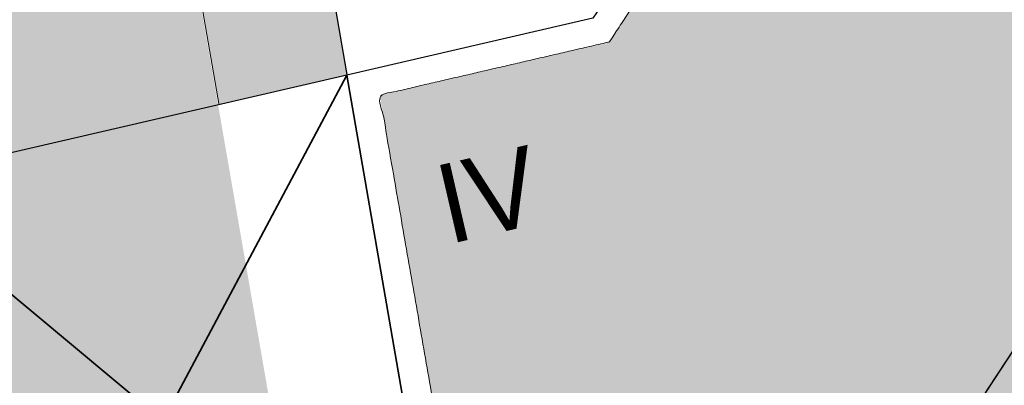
# Model space of a CAD drawing. Header units: metres. Extents: x -862 to 1262, y -354 to 644.
# Tile 232 of 256: x -140 to -121, y 323 to 330. Entities that reach past the tile are written whole.
import ezdxf

# ---------------------------------------------------------------- set-up
doc = ezdxf.new("R2010")
doc.units = ezdxf.units.M
doc.header["$LTSCALE"] = 0.5
doc.set_wipeout_variables(frame=1)
for name, color, linetype in [('BPR_Verkehr_220520', 7, 'Continuous'), ('DZH_Baufelder Nord_220610', 7, 'Continuous'), ('LPB_Freiraum_220609', 7, 'Continuous')]:
    doc.layers.add(name, color=color, linetype=linetype)
doc.styles.add('Favorit Std Light', font='txt')

# ---------------------------------------------------------------- blocks, each defined once
blk = doc.blocks.new('Slab (2D)-41')
at = {"color": 255, "linetype": 'Continuous', "lineweight": 25, "transparency": 33554687}
blk.add_wipeout([(-108.02909365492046, 221.46160499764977), (-119.85292828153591, 219.41296280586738), (-114.89062720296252, 190.77280907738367), (-113.10175243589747, 193.6070280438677), (-113.10175243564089, 193.6070280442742), (-112.73555823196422, 194.18276063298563), (-112.36536439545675, 194.7559296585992), (-111.99118887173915, 195.32650733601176), (-111.61304979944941, 195.8944660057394), (-111.23096550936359, 196.45977813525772), (-110.84495452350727, 197.02241632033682), (-110.45503555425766, 197.58235328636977), (-110.06122750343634, 198.13956188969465), (-108.84081454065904, 199.853662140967), (-107.44526755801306, 201.63019648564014), (-107.44526755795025, 201.63019648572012), (-107.1571417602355, 201.99519527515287), (-106.86728726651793, 202.35882278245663), (-106.57571060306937, 202.7210708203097), (-106.28241833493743, 203.0819312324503), (-105.98741706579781, 203.44139589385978), (-105.69071343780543, 203.7994567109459), (-105.39231413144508, 204.15610562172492), (-105.09222586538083, 204.5113345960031), (-105.09222586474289, 204.51133459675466)], dxfattribs=at)
at = {"color": 7, "linetype": 'Continuous', "lineweight": 25, "transparency": 33554687, "flags": 128}
blk.add_lwpolyline([(-108.0290936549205, 221.4616049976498), (-119.8529282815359, 219.4129628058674), (-114.8906272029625, 190.7728090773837), (-113.1017524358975, 193.6070280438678), (-113.1017524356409, 193.6070280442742, -0.01392591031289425), (-110.0612275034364, 198.1395618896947), (-108.8408145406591, 199.8536621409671), (-107.4452675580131, 201.6301964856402), (-107.4452675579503, 201.6301964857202, -0.009490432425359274), (-105.0922258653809, 204.5113345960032), (-105.0922258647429, 204.5113345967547)], format="xyb", close=True, dxfattribs=at)
at = {"color": 255, "linetype": 'Continuous', "lineweight": 25, "transparency": 33554687}
blk.add_wipeout([(-108.02909365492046, 221.46160499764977), (-119.85292828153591, 219.41296280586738), (-114.89062720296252, 190.77280907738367), (-113.10175243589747, 193.6070280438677), (-113.10175243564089, 193.6070280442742), (-112.73555823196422, 194.18276063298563), (-112.36536439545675, 194.7559296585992), (-111.99118887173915, 195.32650733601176), (-111.61304979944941, 195.8944660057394), (-111.23096550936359, 196.45977813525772), (-110.84495452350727, 197.02241632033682), (-110.45503555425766, 197.58235328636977), (-110.06122750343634, 198.13956188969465), (-108.84081454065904, 199.853662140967), (-107.44526755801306, 201.63019648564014), (-107.44526755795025, 201.63019648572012), (-107.1571417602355, 201.99519527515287), (-106.86728726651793, 202.35882278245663), (-106.57571060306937, 202.7210708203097), (-106.28241833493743, 203.0819312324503), (-105.98741706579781, 203.44139589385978), (-105.69071343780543, 203.7994567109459), (-105.39231413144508, 204.15610562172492), (-105.09222586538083, 204.5113345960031), (-105.09222586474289, 204.51133459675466)], dxfattribs=at)
at = {"color": 7, "linetype": 'Continuous', "lineweight": 25, "transparency": 33554687, "flags": 128}
blk.add_lwpolyline([(-108.0290936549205, 221.4616049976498), (-119.8529282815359, 219.4129628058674), (-114.8906272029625, 190.7728090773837), (-113.1017524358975, 193.6070280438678), (-113.1017524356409, 193.6070280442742, -0.01392591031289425), (-110.0612275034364, 198.1395618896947), (-108.8408145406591, 199.8536621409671), (-107.4452675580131, 201.6301964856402), (-107.4452675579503, 201.6301964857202, -0.009490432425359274), (-105.0922258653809, 204.5113345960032), (-105.0922258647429, 204.5113345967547)], format="xyb", close=True, dxfattribs=at)
at = {"color": 255, "linetype": 'Continuous', "lineweight": 25, "transparency": 33554687}
blk.add_wipeout([(-108.02909365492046, 221.46160499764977), (-119.85292828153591, 219.41296280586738), (-114.89062720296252, 190.77280907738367), (-113.10175243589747, 193.6070280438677), (-113.10175243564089, 193.6070280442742), (-112.73555823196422, 194.18276063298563), (-112.36536439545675, 194.7559296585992), (-111.99118887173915, 195.32650733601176), (-111.61304979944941, 195.8944660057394), (-111.23096550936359, 196.45977813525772), (-110.84495452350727, 197.02241632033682), (-110.45503555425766, 197.58235328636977), (-110.06122750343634, 198.13956188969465), (-108.84081454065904, 199.853662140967), (-107.44526755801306, 201.63019648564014), (-107.44526755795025, 201.63019648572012), (-107.1571417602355, 201.99519527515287), (-106.86728726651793, 202.35882278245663), (-106.57571060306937, 202.7210708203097), (-106.28241833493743, 203.0819312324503), (-105.98741706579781, 203.44139589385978), (-105.69071343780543, 203.7994567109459), (-105.39231413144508, 204.15610562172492), (-105.09222586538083, 204.5113345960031), (-105.09222586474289, 204.51133459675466)], dxfattribs=at)
at = {"color": 7, "linetype": 'Continuous', "lineweight": 25, "transparency": 33554687, "flags": 128}
blk.add_lwpolyline([(-108.0290936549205, 221.4616049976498), (-119.8529282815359, 219.4129628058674), (-114.8906272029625, 190.7728090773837), (-113.1017524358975, 193.6070280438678), (-113.1017524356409, 193.6070280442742, -0.01392591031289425), (-110.0612275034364, 198.1395618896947), (-108.8408145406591, 199.8536621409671), (-107.4452675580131, 201.6301964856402), (-107.4452675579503, 201.6301964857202, -0.009490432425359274), (-105.0922258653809, 204.5113345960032), (-105.0922258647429, 204.5113345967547)], format="xyb", close=True, dxfattribs=at)
at = {"color": 255, "linetype": 'Continuous', "lineweight": 25, "transparency": 33554687}
blk.add_wipeout([(-108.02909365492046, 221.46160499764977), (-119.85292828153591, 219.41296280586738), (-114.89062720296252, 190.77280907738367), (-113.10175243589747, 193.6070280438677), (-113.10175243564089, 193.6070280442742), (-112.73555823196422, 194.18276063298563), (-112.36536439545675, 194.7559296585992), (-111.99118887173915, 195.32650733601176), (-111.61304979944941, 195.8944660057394), (-111.23096550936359, 196.45977813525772), (-110.84495452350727, 197.02241632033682), (-110.45503555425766, 197.58235328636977), (-110.06122750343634, 198.13956188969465), (-108.84081454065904, 199.853662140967), (-107.44526755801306, 201.63019648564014), (-107.44526755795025, 201.63019648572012), (-107.1571417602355, 201.99519527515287), (-106.86728726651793, 202.35882278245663), (-106.57571060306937, 202.7210708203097), (-106.28241833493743, 203.0819312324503), (-105.98741706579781, 203.44139589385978), (-105.69071343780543, 203.7994567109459), (-105.39231413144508, 204.15610562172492), (-105.09222586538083, 204.5113345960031), (-105.09222586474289, 204.51133459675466)], dxfattribs=at)
at = {"color": 7, "linetype": 'Continuous', "lineweight": 25, "transparency": 33554687, "flags": 128}
blk.add_lwpolyline([(-108.0290936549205, 221.4616049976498), (-119.8529282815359, 219.4129628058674), (-114.8906272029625, 190.7728090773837), (-113.1017524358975, 193.6070280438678), (-113.1017524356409, 193.6070280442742, -0.01392591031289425), (-110.0612275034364, 198.1395618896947), (-108.8408145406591, 199.8536621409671), (-107.4452675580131, 201.6301964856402), (-107.4452675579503, 201.6301964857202, -0.009490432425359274), (-105.0922258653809, 204.5113345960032), (-105.0922258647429, 204.5113345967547)], format="xyb", close=True, dxfattribs=at)
blk = doc.blocks.new('Slab (2D)-54')
at = {"color": 255, "linetype": 'Continuous', "lineweight": 25, "transparency": 33554687}
blk.add_wipeout([(-113.95904676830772, 185.39614884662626), (-115.83988479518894, 196.2514938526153), (-124.58363419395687, 194.2295296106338), (-122.69557120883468, 183.37585535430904)], dxfattribs=at)
at = {"color": 7, "linetype": 'Continuous', "lineweight": 25, "transparency": 33554687, "flags": 128}
blk.add_lwpolyline([(-113.9590467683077, 185.3961488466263), (-115.8398847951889, 196.2514938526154), (-124.5836341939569, 194.2295296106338), (-122.6955712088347, 183.3758553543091)], close=True, dxfattribs=at)
at = {"color": 255, "linetype": 'Continuous', "lineweight": 25, "transparency": 33554687}
blk.add_wipeout([(-113.95904676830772, 185.39614884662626), (-115.83988479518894, 196.2514938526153), (-124.58363419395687, 194.2295296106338), (-122.69557120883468, 183.37585535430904)], dxfattribs=at)
at = {"color": 7, "linetype": 'Continuous', "lineweight": 25, "transparency": 33554687, "flags": 128}
blk.add_lwpolyline([(-113.9590467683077, 185.3961488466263), (-115.8398847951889, 196.2514938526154), (-124.5836341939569, 194.2295296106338), (-122.6955712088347, 183.3758553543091)], close=True, dxfattribs=at)
at = {"color": 255, "linetype": 'Continuous', "lineweight": 25, "transparency": 33554687}
blk.add_wipeout([(-113.95904676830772, 185.39614884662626), (-115.83988479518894, 196.2514938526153), (-124.58363419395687, 194.2295296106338), (-122.69557120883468, 183.37585535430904)], dxfattribs=at)
at = {"color": 7, "linetype": 'Continuous', "lineweight": 25, "transparency": 33554687, "flags": 128}
blk.add_lwpolyline([(-113.9590467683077, 185.3961488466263), (-115.8398847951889, 196.2514938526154), (-124.5836341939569, 194.2295296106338), (-122.6955712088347, 183.3758553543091)], close=True, dxfattribs=at)
at = {"color": 255, "linetype": 'Continuous', "lineweight": 25, "transparency": 33554687}
blk.add_wipeout([(-113.95904676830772, 185.39614884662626), (-115.83988479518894, 196.2514938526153), (-124.58363419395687, 194.2295296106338), (-122.69557120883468, 183.37585535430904)], dxfattribs=at)
at = {"color": 7, "linetype": 'Continuous', "lineweight": 25, "transparency": 33554687, "flags": 128}
blk.add_lwpolyline([(-113.9590467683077, 185.3961488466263), (-115.8398847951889, 196.2514938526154), (-124.5836341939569, 194.2295296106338), (-122.6955712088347, 183.3758553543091)], close=True, dxfattribs=at)
blk = doc.blocks.new('Slab (2D)-55')
at = {"color": 255, "linetype": 'Continuous', "lineweight": 25, "transparency": 33554687}
blk.add_wipeout([(-94.94844524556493, 200.69529791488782), (-94.97063155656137, 200.69022689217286), (-103.15202040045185, 207.99683402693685), (-103.69779527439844, 207.36140061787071), (-104.04607587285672, 206.95365363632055), (-104.39212012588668, 206.54400701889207), (-104.7359176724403, 206.13247303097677), (-105.07745821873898, 205.71906399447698), (-105.416731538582, 205.30379228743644), (-105.75372747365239, 204.88667034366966), (-106.08843593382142, 204.46771065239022), (-106.42084689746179, 204.04692575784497), (-107.81639457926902, 202.27039047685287), (-109.03680686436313, 200.55629117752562), (-109.32046564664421, 200.15576642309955), (-109.60211499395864, 199.7538260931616), (-109.88174784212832, 199.35048026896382), (-110.15935717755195, 198.94573906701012), (-110.4349360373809, 198.53961263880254), (-110.7084775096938, 198.13211117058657), (-110.97997473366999, 197.72324488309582), (-111.2494208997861, 197.3130240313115), (-115.84349724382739, 196.25065848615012), (-113.9553005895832, 185.3962154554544), (-104.38641777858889, 187.60978885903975), (-104.3864177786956, 187.60978885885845), (-103.3563306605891, 189.31490587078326), (-102.28747267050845, 190.99599066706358), (-101.18040422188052, 192.65216183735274), (-100.03570576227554, 194.28255103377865), (-98.85397746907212, 195.8863034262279), (-97.63583893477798, 197.46257815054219), (-96.38192884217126, 199.01054874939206), (-95.09290462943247, 200.52940360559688), (-95.09290462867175, 200.52940360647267), (-95.09290462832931, 200.52940360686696), (-95.07487015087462, 200.550160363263), (-95.05682911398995, 200.5709114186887), (-95.03878151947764, 200.59165677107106), (-95.0207273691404, 200.61239641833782), (-95.00266666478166, 200.6331303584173), (-94.98459940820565, 200.65385858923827), (-94.96652560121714, 200.67458110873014), (-94.94844524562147, 200.695297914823)], dxfattribs=at)
at = {"color": 7, "linetype": 'Continuous', "lineweight": 25, "transparency": 33554687, "flags": 128}
blk.add_lwpolyline([(-94.94844524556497, 200.6952979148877), (-94.97063155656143, 200.6902268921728), (-103.1520204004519, 207.9968340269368), (-103.6977952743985, 207.3614006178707, 0.0109441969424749), (-106.4208468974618, 204.0469257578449), (-107.8163945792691, 202.2703904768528), (-109.0368068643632, 200.5562911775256, 0.01001662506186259), (-111.2494208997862, 197.3130240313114), (-115.8434972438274, 196.25065848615), (-113.9553005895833, 185.3962154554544), (-104.3864177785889, 187.6097888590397), (-104.3864177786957, 187.6097888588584, -0.04582869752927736), (-95.09290462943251, 200.5294036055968), (-95.09290462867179, 200.5294036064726), (-95.09290462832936, 200.5294036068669, -0.0006321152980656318), (-94.94844524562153, 200.6952979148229), (-94.94844524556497, 200.6952979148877)], format="xyb", close=True, dxfattribs=at)
at = {"color": 255, "linetype": 'Continuous', "lineweight": 25, "transparency": 33554687}
blk.add_wipeout([(-94.94844524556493, 200.69529791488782), (-94.97063155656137, 200.69022689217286), (-103.15202040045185, 207.99683402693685), (-103.69779527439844, 207.36140061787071), (-104.04607587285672, 206.95365363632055), (-104.39212012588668, 206.54400701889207), (-104.7359176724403, 206.13247303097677), (-105.07745821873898, 205.71906399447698), (-105.416731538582, 205.30379228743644), (-105.75372747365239, 204.88667034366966), (-106.08843593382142, 204.46771065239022), (-106.42084689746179, 204.04692575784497), (-107.81639457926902, 202.27039047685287), (-109.03680686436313, 200.55629117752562), (-109.32046564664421, 200.15576642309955), (-109.60211499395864, 199.7538260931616), (-109.88174784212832, 199.35048026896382), (-110.15935717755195, 198.94573906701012), (-110.4349360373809, 198.53961263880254), (-110.7084775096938, 198.13211117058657), (-110.97997473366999, 197.72324488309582), (-111.2494208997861, 197.3130240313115), (-115.84349724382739, 196.25065848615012), (-113.9553005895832, 185.3962154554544), (-104.38641777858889, 187.60978885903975), (-104.3864177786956, 187.60978885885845), (-103.3563306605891, 189.31490587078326), (-102.28747267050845, 190.99599066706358), (-101.18040422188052, 192.65216183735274), (-100.03570576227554, 194.28255103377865), (-98.85397746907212, 195.8863034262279), (-97.63583893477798, 197.46257815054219), (-96.38192884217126, 199.01054874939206), (-95.09290462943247, 200.52940360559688), (-95.09290462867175, 200.52940360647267), (-95.09290462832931, 200.52940360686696), (-95.07487015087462, 200.550160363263), (-95.05682911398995, 200.5709114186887), (-95.03878151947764, 200.59165677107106), (-95.0207273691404, 200.61239641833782), (-95.00266666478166, 200.6331303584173), (-94.98459940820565, 200.65385858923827), (-94.96652560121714, 200.67458110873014), (-94.94844524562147, 200.695297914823)], dxfattribs=at)
at = {"color": 7, "linetype": 'Continuous', "lineweight": 25, "transparency": 33554687, "flags": 128}
blk.add_lwpolyline([(-94.94844524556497, 200.6952979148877), (-94.97063155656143, 200.6902268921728), (-103.1520204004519, 207.9968340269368), (-103.6977952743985, 207.3614006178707, 0.0109441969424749), (-106.4208468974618, 204.0469257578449), (-107.8163945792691, 202.2703904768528), (-109.0368068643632, 200.5562911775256, 0.01001662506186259), (-111.2494208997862, 197.3130240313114), (-115.8434972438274, 196.25065848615), (-113.9553005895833, 185.3962154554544), (-104.3864177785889, 187.6097888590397), (-104.3864177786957, 187.6097888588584, -0.04582869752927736), (-95.09290462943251, 200.5294036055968), (-95.09290462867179, 200.5294036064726), (-95.09290462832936, 200.5294036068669, -0.0006321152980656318), (-94.94844524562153, 200.6952979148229), (-94.94844524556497, 200.6952979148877)], format="xyb", close=True, dxfattribs=at)
at = {"color": 255, "linetype": 'Continuous', "lineweight": 25, "transparency": 33554687}
blk.add_wipeout([(-94.94844524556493, 200.69529791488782), (-94.97063155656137, 200.69022689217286), (-103.15202040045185, 207.99683402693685), (-103.69779527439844, 207.36140061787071), (-104.04607587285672, 206.95365363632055), (-104.39212012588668, 206.54400701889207), (-104.7359176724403, 206.13247303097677), (-105.07745821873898, 205.71906399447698), (-105.416731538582, 205.30379228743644), (-105.75372747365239, 204.88667034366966), (-106.08843593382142, 204.46771065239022), (-106.42084689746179, 204.04692575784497), (-107.81639457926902, 202.27039047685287), (-109.03680686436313, 200.55629117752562), (-109.32046564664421, 200.15576642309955), (-109.60211499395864, 199.7538260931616), (-109.88174784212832, 199.35048026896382), (-110.15935717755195, 198.94573906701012), (-110.4349360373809, 198.53961263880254), (-110.7084775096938, 198.13211117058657), (-110.97997473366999, 197.72324488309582), (-111.2494208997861, 197.3130240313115), (-115.84349724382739, 196.25065848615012), (-113.9553005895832, 185.3962154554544), (-104.38641777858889, 187.60978885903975), (-104.3864177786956, 187.60978885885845), (-103.3563306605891, 189.31490587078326), (-102.28747267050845, 190.99599066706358), (-101.18040422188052, 192.65216183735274), (-100.03570576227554, 194.28255103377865), (-98.85397746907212, 195.8863034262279), (-97.63583893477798, 197.46257815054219), (-96.38192884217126, 199.01054874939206), (-95.09290462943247, 200.52940360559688), (-95.09290462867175, 200.52940360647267), (-95.09290462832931, 200.52940360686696), (-95.07487015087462, 200.550160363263), (-95.05682911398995, 200.5709114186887), (-95.03878151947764, 200.59165677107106), (-95.0207273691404, 200.61239641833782), (-95.00266666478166, 200.6331303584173), (-94.98459940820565, 200.65385858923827), (-94.96652560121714, 200.67458110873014), (-94.94844524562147, 200.695297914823)], dxfattribs=at)
at = {"color": 7, "linetype": 'Continuous', "lineweight": 25, "transparency": 33554687, "flags": 128}
blk.add_lwpolyline([(-94.94844524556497, 200.6952979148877), (-94.97063155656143, 200.6902268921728), (-103.1520204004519, 207.9968340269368), (-103.6977952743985, 207.3614006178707, 0.0109441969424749), (-106.4208468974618, 204.0469257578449), (-107.8163945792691, 202.2703904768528), (-109.0368068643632, 200.5562911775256, 0.01001662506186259), (-111.2494208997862, 197.3130240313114), (-115.8434972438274, 196.25065848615), (-113.9553005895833, 185.3962154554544), (-104.3864177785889, 187.6097888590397), (-104.3864177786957, 187.6097888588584, -0.04582869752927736), (-95.09290462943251, 200.5294036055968), (-95.09290462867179, 200.5294036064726), (-95.09290462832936, 200.5294036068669, -0.0006321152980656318), (-94.94844524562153, 200.6952979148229), (-94.94844524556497, 200.6952979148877)], format="xyb", close=True, dxfattribs=at)
at = {"color": 255, "linetype": 'Continuous', "lineweight": 25, "transparency": 33554687}
blk.add_wipeout([(-94.94844524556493, 200.69529791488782), (-94.97063155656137, 200.69022689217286), (-103.15202040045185, 207.99683402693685), (-103.69779527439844, 207.36140061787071), (-104.04607587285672, 206.95365363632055), (-104.39212012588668, 206.54400701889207), (-104.7359176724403, 206.13247303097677), (-105.07745821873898, 205.71906399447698), (-105.416731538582, 205.30379228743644), (-105.75372747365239, 204.88667034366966), (-106.08843593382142, 204.46771065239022), (-106.42084689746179, 204.04692575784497), (-107.81639457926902, 202.27039047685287), (-109.03680686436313, 200.55629117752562), (-109.32046564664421, 200.15576642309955), (-109.60211499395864, 199.7538260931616), (-109.88174784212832, 199.35048026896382), (-110.15935717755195, 198.94573906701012), (-110.4349360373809, 198.53961263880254), (-110.7084775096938, 198.13211117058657), (-110.97997473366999, 197.72324488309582), (-111.2494208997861, 197.3130240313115), (-115.84349724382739, 196.25065848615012), (-113.9553005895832, 185.3962154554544), (-104.38641777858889, 187.60978885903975), (-104.3864177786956, 187.60978885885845), (-103.3563306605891, 189.31490587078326), (-102.28747267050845, 190.99599066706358), (-101.18040422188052, 192.65216183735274), (-100.03570576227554, 194.28255103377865), (-98.85397746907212, 195.8863034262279), (-97.63583893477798, 197.46257815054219), (-96.38192884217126, 199.01054874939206), (-95.09290462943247, 200.52940360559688), (-95.09290462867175, 200.52940360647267), (-95.09290462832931, 200.52940360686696), (-95.07487015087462, 200.550160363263), (-95.05682911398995, 200.5709114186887), (-95.03878151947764, 200.59165677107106), (-95.0207273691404, 200.61239641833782), (-95.00266666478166, 200.6331303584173), (-94.98459940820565, 200.65385858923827), (-94.96652560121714, 200.67458110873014), (-94.94844524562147, 200.695297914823)], dxfattribs=at)
at = {"color": 7, "linetype": 'Continuous', "lineweight": 25, "transparency": 33554687, "flags": 128}
blk.add_lwpolyline([(-94.94844524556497, 200.6952979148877), (-94.97063155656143, 200.6902268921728), (-103.1520204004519, 207.9968340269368), (-103.6977952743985, 207.3614006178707, 0.0109441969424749), (-106.4208468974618, 204.0469257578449), (-107.8163945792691, 202.2703904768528), (-109.0368068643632, 200.5562911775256, 0.01001662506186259), (-111.2494208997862, 197.3130240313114), (-115.8434972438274, 196.25065848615), (-113.9553005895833, 185.3962154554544), (-104.3864177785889, 187.6097888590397), (-104.3864177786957, 187.6097888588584, -0.04582869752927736), (-95.09290462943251, 200.5294036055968), (-95.09290462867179, 200.5294036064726), (-95.09290462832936, 200.5294036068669, -0.0006321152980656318), (-94.94844524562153, 200.6952979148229), (-94.94844524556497, 200.6952979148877)], format="xyb", close=True, dxfattribs=at)
at = {"color": 255, "linetype": 'Continuous', "lineweight": 25, "transparency": 33554687}
blk.add_wipeout([(-94.94844524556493, 200.69529791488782), (-94.97063155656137, 200.69022689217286), (-103.15202040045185, 207.99683402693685), (-103.69779527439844, 207.36140061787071), (-104.04607587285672, 206.95365363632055), (-104.39212012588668, 206.54400701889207), (-104.7359176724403, 206.13247303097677), (-105.07745821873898, 205.71906399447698), (-105.416731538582, 205.30379228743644), (-105.75372747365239, 204.88667034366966), (-106.08843593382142, 204.46771065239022), (-106.42084689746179, 204.04692575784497), (-107.81639457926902, 202.27039047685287), (-109.03680686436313, 200.55629117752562), (-109.32046564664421, 200.15576642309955), (-109.60211499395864, 199.7538260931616), (-109.88174784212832, 199.35048026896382), (-110.15935717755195, 198.94573906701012), (-110.4349360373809, 198.53961263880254), (-110.7084775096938, 198.13211117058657), (-110.97997473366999, 197.72324488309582), (-111.2494208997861, 197.3130240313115), (-115.84349724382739, 196.25065848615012), (-113.9553005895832, 185.3962154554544), (-104.38641777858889, 187.60978885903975), (-104.3864177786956, 187.60978885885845), (-103.3563306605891, 189.31490587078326), (-102.28747267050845, 190.99599066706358), (-101.18040422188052, 192.65216183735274), (-100.03570576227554, 194.28255103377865), (-98.85397746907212, 195.8863034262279), (-97.63583893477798, 197.46257815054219), (-96.38192884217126, 199.01054874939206), (-95.09290462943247, 200.52940360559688), (-95.09290462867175, 200.52940360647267), (-95.09290462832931, 200.52940360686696), (-95.07487015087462, 200.550160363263), (-95.05682911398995, 200.5709114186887), (-95.03878151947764, 200.59165677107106), (-95.0207273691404, 200.61239641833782), (-95.00266666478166, 200.6331303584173), (-94.98459940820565, 200.65385858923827), (-94.96652560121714, 200.67458110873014), (-94.94844524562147, 200.695297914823)], dxfattribs=at)
at = {"color": 7, "linetype": 'Continuous', "lineweight": 25, "transparency": 33554687, "flags": 128}
blk.add_lwpolyline([(-94.94844524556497, 200.6952979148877), (-94.97063155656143, 200.6902268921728), (-103.1520204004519, 207.9968340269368), (-103.6977952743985, 207.3614006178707, 0.0109441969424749), (-106.4208468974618, 204.0469257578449), (-107.8163945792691, 202.2703904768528), (-109.0368068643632, 200.5562911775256, 0.01001662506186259), (-111.2494208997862, 197.3130240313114), (-115.8434972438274, 196.25065848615), (-113.9553005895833, 185.3962154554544), (-104.3864177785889, 187.6097888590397), (-104.3864177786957, 187.6097888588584, -0.04582869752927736), (-95.09290462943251, 200.5294036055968), (-95.09290462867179, 200.5294036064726), (-95.09290462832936, 200.5294036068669, -0.0006321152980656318), (-94.94844524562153, 200.6952979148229), (-94.94844524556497, 200.6952979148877)], format="xyb", close=True, dxfattribs=at)
at = {"color": 255, "linetype": 'Continuous', "lineweight": 25, "transparency": 33554687}
blk.add_wipeout([(-94.94844524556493, 200.69529791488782), (-94.97063155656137, 200.69022689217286), (-103.15202040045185, 207.99683402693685), (-103.69779527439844, 207.36140061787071), (-104.04607587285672, 206.95365363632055), (-104.39212012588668, 206.54400701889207), (-104.7359176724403, 206.13247303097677), (-105.07745821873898, 205.71906399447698), (-105.416731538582, 205.30379228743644), (-105.75372747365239, 204.88667034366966), (-106.08843593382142, 204.46771065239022), (-106.42084689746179, 204.04692575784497), (-107.81639457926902, 202.27039047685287), (-109.03680686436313, 200.55629117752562), (-109.32046564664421, 200.15576642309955), (-109.60211499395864, 199.7538260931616), (-109.88174784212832, 199.35048026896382), (-110.15935717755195, 198.94573906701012), (-110.4349360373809, 198.53961263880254), (-110.7084775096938, 198.13211117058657), (-110.97997473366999, 197.72324488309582), (-111.2494208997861, 197.3130240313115), (-115.84349724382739, 196.25065848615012), (-113.9553005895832, 185.3962154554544), (-104.38641777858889, 187.60978885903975), (-104.3864177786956, 187.60978885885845), (-103.3563306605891, 189.31490587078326), (-102.28747267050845, 190.99599066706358), (-101.18040422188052, 192.65216183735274), (-100.03570576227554, 194.28255103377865), (-98.85397746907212, 195.8863034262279), (-97.63583893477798, 197.46257815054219), (-96.38192884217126, 199.01054874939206), (-95.09290462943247, 200.52940360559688), (-95.09290462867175, 200.52940360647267), (-95.09290462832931, 200.52940360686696), (-95.07487015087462, 200.550160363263), (-95.05682911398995, 200.5709114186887), (-95.03878151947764, 200.59165677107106), (-95.0207273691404, 200.61239641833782), (-95.00266666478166, 200.6331303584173), (-94.98459940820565, 200.65385858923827), (-94.96652560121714, 200.67458110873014), (-94.94844524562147, 200.695297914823)], dxfattribs=at)
at = {"color": 7, "linetype": 'Continuous', "lineweight": 25, "transparency": 33554687, "flags": 128}
blk.add_lwpolyline([(-94.94844524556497, 200.6952979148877), (-94.97063155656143, 200.6902268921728), (-103.1520204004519, 207.9968340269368), (-103.6977952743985, 207.3614006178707, 0.0109441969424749), (-106.4208468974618, 204.0469257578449), (-107.8163945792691, 202.2703904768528), (-109.0368068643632, 200.5562911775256, 0.01001662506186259), (-111.2494208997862, 197.3130240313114), (-115.8434972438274, 196.25065848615), (-113.9553005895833, 185.3962154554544), (-104.3864177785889, 187.6097888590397), (-104.3864177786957, 187.6097888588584, -0.04582869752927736), (-95.09290462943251, 200.5294036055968), (-95.09290462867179, 200.5294036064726), (-95.09290462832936, 200.5294036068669, -0.0006321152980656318), (-94.94844524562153, 200.6952979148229), (-94.94844524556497, 200.6952979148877)], format="xyb", close=True, dxfattribs=at)
at = {"color": 255, "linetype": 'Continuous', "lineweight": 25, "transparency": 33554687}
blk.add_wipeout([(-94.94844524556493, 200.69529791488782), (-94.97063155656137, 200.69022689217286), (-103.15202040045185, 207.99683402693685), (-103.69779527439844, 207.36140061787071), (-104.04607587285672, 206.95365363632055), (-104.39212012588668, 206.54400701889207), (-104.7359176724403, 206.13247303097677), (-105.07745821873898, 205.71906399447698), (-105.416731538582, 205.30379228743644), (-105.75372747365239, 204.88667034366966), (-106.08843593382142, 204.46771065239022), (-106.42084689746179, 204.04692575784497), (-107.81639457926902, 202.27039047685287), (-109.03680686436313, 200.55629117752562), (-109.32046564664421, 200.15576642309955), (-109.60211499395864, 199.7538260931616), (-109.88174784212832, 199.35048026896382), (-110.15935717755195, 198.94573906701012), (-110.4349360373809, 198.53961263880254), (-110.7084775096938, 198.13211117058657), (-110.97997473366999, 197.72324488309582), (-111.2494208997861, 197.3130240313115), (-115.84349724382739, 196.25065848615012), (-113.9553005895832, 185.3962154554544), (-104.38641777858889, 187.60978885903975), (-104.3864177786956, 187.60978885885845), (-103.3563306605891, 189.31490587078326), (-102.28747267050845, 190.99599066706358), (-101.18040422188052, 192.65216183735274), (-100.03570576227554, 194.28255103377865), (-98.85397746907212, 195.8863034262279), (-97.63583893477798, 197.46257815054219), (-96.38192884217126, 199.01054874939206), (-95.09290462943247, 200.52940360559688), (-95.09290462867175, 200.52940360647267), (-95.09290462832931, 200.52940360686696), (-95.07487015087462, 200.550160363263), (-95.05682911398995, 200.5709114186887), (-95.03878151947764, 200.59165677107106), (-95.0207273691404, 200.61239641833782), (-95.00266666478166, 200.6331303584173), (-94.98459940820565, 200.65385858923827), (-94.96652560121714, 200.67458110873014), (-94.94844524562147, 200.695297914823)], dxfattribs=at)
at = {"color": 7, "linetype": 'Continuous', "lineweight": 25, "transparency": 33554687, "flags": 128}
blk.add_lwpolyline([(-94.94844524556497, 200.6952979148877), (-94.97063155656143, 200.6902268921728), (-103.1520204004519, 207.9968340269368), (-103.6977952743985, 207.3614006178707, 0.0109441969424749), (-106.4208468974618, 204.0469257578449), (-107.8163945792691, 202.2703904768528), (-109.0368068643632, 200.5562911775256, 0.01001662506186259), (-111.2494208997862, 197.3130240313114), (-115.8434972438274, 196.25065848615), (-113.9553005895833, 185.3962154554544), (-104.3864177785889, 187.6097888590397), (-104.3864177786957, 187.6097888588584, -0.04582869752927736), (-95.09290462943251, 200.5294036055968), (-95.09290462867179, 200.5294036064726), (-95.09290462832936, 200.5294036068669, -0.0006321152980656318), (-94.94844524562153, 200.6952979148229), (-94.94844524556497, 200.6952979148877)], format="xyb", close=True, dxfattribs=at)
at = {"color": 255, "linetype": 'Continuous', "lineweight": 25, "transparency": 33554687}
blk.add_wipeout([(-94.94844524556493, 200.69529791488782), (-94.97063155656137, 200.69022689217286), (-103.15202040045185, 207.99683402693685), (-103.69779527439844, 207.36140061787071), (-104.04607587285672, 206.95365363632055), (-104.39212012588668, 206.54400701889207), (-104.7359176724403, 206.13247303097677), (-105.07745821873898, 205.71906399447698), (-105.416731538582, 205.30379228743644), (-105.75372747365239, 204.88667034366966), (-106.08843593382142, 204.46771065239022), (-106.42084689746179, 204.04692575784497), (-107.81639457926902, 202.27039047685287), (-109.03680686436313, 200.55629117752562), (-109.32046564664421, 200.15576642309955), (-109.60211499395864, 199.7538260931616), (-109.88174784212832, 199.35048026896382), (-110.15935717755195, 198.94573906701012), (-110.4349360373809, 198.53961263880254), (-110.7084775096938, 198.13211117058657), (-110.97997473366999, 197.72324488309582), (-111.2494208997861, 197.3130240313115), (-115.84349724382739, 196.25065848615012), (-113.9553005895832, 185.3962154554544), (-104.38641777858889, 187.60978885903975), (-104.3864177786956, 187.60978885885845), (-103.3563306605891, 189.31490587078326), (-102.28747267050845, 190.99599066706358), (-101.18040422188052, 192.65216183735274), (-100.03570576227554, 194.28255103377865), (-98.85397746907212, 195.8863034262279), (-97.63583893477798, 197.46257815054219), (-96.38192884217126, 199.01054874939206), (-95.09290462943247, 200.52940360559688), (-95.09290462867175, 200.52940360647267), (-95.09290462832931, 200.52940360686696), (-95.07487015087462, 200.550160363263), (-95.05682911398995, 200.5709114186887), (-95.03878151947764, 200.59165677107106), (-95.0207273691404, 200.61239641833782), (-95.00266666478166, 200.6331303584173), (-94.98459940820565, 200.65385858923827), (-94.96652560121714, 200.67458110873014), (-94.94844524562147, 200.695297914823)], dxfattribs=at)
at = {"color": 7, "linetype": 'Continuous', "lineweight": 25, "transparency": 33554687, "flags": 128}
blk.add_lwpolyline([(-94.94844524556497, 200.6952979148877), (-94.97063155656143, 200.6902268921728), (-103.1520204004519, 207.9968340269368), (-103.6977952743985, 207.3614006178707, 0.0109441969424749), (-106.4208468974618, 204.0469257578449), (-107.8163945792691, 202.2703904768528), (-109.0368068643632, 200.5562911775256, 0.01001662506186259), (-111.2494208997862, 197.3130240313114), (-115.8434972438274, 196.25065848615), (-113.9553005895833, 185.3962154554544), (-104.3864177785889, 187.6097888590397), (-104.3864177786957, 187.6097888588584, -0.04582869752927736), (-95.09290462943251, 200.5294036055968), (-95.09290462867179, 200.5294036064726), (-95.09290462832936, 200.5294036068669, -0.0006321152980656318), (-94.94844524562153, 200.6952979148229), (-94.94844524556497, 200.6952979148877)], format="xyb", close=True, dxfattribs=at)
at = {"color": 255, "linetype": 'Continuous', "lineweight": 25, "transparency": 33554687}
blk.add_wipeout([(-94.94844524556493, 200.69529791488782), (-94.97063155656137, 200.69022689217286), (-103.15202040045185, 207.99683402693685), (-103.69779527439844, 207.36140061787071), (-104.04607587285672, 206.95365363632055), (-104.39212012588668, 206.54400701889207), (-104.7359176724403, 206.13247303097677), (-105.07745821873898, 205.71906399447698), (-105.416731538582, 205.30379228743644), (-105.75372747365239, 204.88667034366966), (-106.08843593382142, 204.46771065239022), (-106.42084689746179, 204.04692575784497), (-107.81639457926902, 202.27039047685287), (-109.03680686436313, 200.55629117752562), (-109.32046564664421, 200.15576642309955), (-109.60211499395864, 199.7538260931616), (-109.88174784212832, 199.35048026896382), (-110.15935717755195, 198.94573906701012), (-110.4349360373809, 198.53961263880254), (-110.7084775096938, 198.13211117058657), (-110.97997473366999, 197.72324488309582), (-111.2494208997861, 197.3130240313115), (-115.84349724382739, 196.25065848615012), (-113.9553005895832, 185.3962154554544), (-104.38641777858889, 187.60978885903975), (-104.3864177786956, 187.60978885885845), (-103.3563306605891, 189.31490587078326), (-102.28747267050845, 190.99599066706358), (-101.18040422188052, 192.65216183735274), (-100.03570576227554, 194.28255103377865), (-98.85397746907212, 195.8863034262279), (-97.63583893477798, 197.46257815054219), (-96.38192884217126, 199.01054874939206), (-95.09290462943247, 200.52940360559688), (-95.09290462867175, 200.52940360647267), (-95.09290462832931, 200.52940360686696), (-95.07487015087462, 200.550160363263), (-95.05682911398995, 200.5709114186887), (-95.03878151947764, 200.59165677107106), (-95.0207273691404, 200.61239641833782), (-95.00266666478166, 200.6331303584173), (-94.98459940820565, 200.65385858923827), (-94.96652560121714, 200.67458110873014), (-94.94844524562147, 200.695297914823)], dxfattribs=at)
at = {"color": 7, "linetype": 'Continuous', "lineweight": 25, "transparency": 33554687, "flags": 128}
blk.add_lwpolyline([(-94.94844524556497, 200.6952979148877), (-94.97063155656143, 200.6902268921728), (-103.1520204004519, 207.9968340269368), (-103.6977952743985, 207.3614006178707, 0.0109441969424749), (-106.4208468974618, 204.0469257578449), (-107.8163945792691, 202.2703904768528), (-109.0368068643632, 200.5562911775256, 0.01001662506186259), (-111.2494208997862, 197.3130240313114), (-115.8434972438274, 196.25065848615), (-113.9553005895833, 185.3962154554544), (-104.3864177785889, 187.6097888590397), (-104.3864177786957, 187.6097888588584, -0.04582869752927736), (-95.09290462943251, 200.5294036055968), (-95.09290462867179, 200.5294036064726), (-95.09290462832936, 200.5294036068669, -0.0006321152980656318), (-94.94844524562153, 200.6952979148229), (-94.94844524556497, 200.6952979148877)], format="xyb", close=True, dxfattribs=at)
at = {"color": 255, "linetype": 'Continuous', "lineweight": 25, "transparency": 33554687}
blk.add_wipeout([(-94.94844524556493, 200.69529791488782), (-94.97063155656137, 200.69022689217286), (-103.15202040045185, 207.99683402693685), (-103.69779527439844, 207.36140061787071), (-104.04607587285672, 206.95365363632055), (-104.39212012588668, 206.54400701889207), (-104.7359176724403, 206.13247303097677), (-105.07745821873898, 205.71906399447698), (-105.416731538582, 205.30379228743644), (-105.75372747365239, 204.88667034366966), (-106.08843593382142, 204.46771065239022), (-106.42084689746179, 204.04692575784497), (-107.81639457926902, 202.27039047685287), (-109.03680686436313, 200.55629117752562), (-109.32046564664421, 200.15576642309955), (-109.60211499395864, 199.7538260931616), (-109.88174784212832, 199.35048026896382), (-110.15935717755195, 198.94573906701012), (-110.4349360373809, 198.53961263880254), (-110.7084775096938, 198.13211117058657), (-110.97997473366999, 197.72324488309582), (-111.2494208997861, 197.3130240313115), (-115.84349724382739, 196.25065848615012), (-113.9553005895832, 185.3962154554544), (-104.38641777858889, 187.60978885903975), (-104.3864177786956, 187.60978885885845), (-103.3563306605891, 189.31490587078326), (-102.28747267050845, 190.99599066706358), (-101.18040422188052, 192.65216183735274), (-100.03570576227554, 194.28255103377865), (-98.85397746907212, 195.8863034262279), (-97.63583893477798, 197.46257815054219), (-96.38192884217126, 199.01054874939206), (-95.09290462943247, 200.52940360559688), (-95.09290462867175, 200.52940360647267), (-95.09290462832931, 200.52940360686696), (-95.07487015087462, 200.550160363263), (-95.05682911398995, 200.5709114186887), (-95.03878151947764, 200.59165677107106), (-95.0207273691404, 200.61239641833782), (-95.00266666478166, 200.6331303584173), (-94.98459940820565, 200.65385858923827), (-94.96652560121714, 200.67458110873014), (-94.94844524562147, 200.695297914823)], dxfattribs=at)
at = {"color": 7, "linetype": 'Continuous', "lineweight": 25, "transparency": 33554687, "flags": 128}
blk.add_lwpolyline([(-94.94844524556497, 200.6952979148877), (-94.97063155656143, 200.6902268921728), (-103.1520204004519, 207.9968340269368), (-103.6977952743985, 207.3614006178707, 0.0109441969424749), (-106.4208468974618, 204.0469257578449), (-107.8163945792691, 202.2703904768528), (-109.0368068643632, 200.5562911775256, 0.01001662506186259), (-111.2494208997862, 197.3130240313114), (-115.8434972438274, 196.25065848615), (-113.9553005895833, 185.3962154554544), (-104.3864177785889, 187.6097888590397), (-104.3864177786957, 187.6097888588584, -0.04582869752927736), (-95.09290462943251, 200.5294036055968), (-95.09290462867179, 200.5294036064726), (-95.09290462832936, 200.5294036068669, -0.0006321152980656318), (-94.94844524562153, 200.6952979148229), (-94.94844524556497, 200.6952979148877)], format="xyb", close=True, dxfattribs=at)

msp = doc.modelspace()

# ---------------------------------------------------------------- hatches: boundary and pattern name
at = {"layer": 'DZH_Baufelder Nord_220610', "linetype": 'Continuous', "lineweight": 0, "true_color": 0xfff9e0, "transparency": 33554687}
h = msp.add_hatch(color=7, dxfattribs=at)
edge = h.paths.add_edge_path()
edge.add_line((32.55980691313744, 384.3805379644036), (26.06465546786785, 412.3372531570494))
edge.add_line((26.06465546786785, 412.3372531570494), (-143.0442158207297, 383.0005029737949))
edge.add_line((-143.0442158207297, 383.0005029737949), (-131.0904625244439, 314.2834369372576))
edge.add_line((-131.0904625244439, 314.2834369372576), (-124.9939522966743, 315.6937450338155))
edge.add_line((-124.9939522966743, 315.6937450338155), (-140.1320432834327, 312.1120369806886))
edge.add_line((-140.1320432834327, 312.1120369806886), (-222.7133020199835, 293.0330976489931))
edge.add_line((-222.7133020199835, 293.0330976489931), (-242.987267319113, 381.3162625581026))
edge.add_line((-242.987267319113, 381.3162625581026), (-225.1325763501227, 380.1122668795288))
edge.add_line((-225.1325763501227, 380.1122668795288), (-225.1316572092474, 377.0219977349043))
edge.add_line((-225.1316572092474, 377.0219977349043), (-224.1314799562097, 377.0637289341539))
edge.add_line((-224.1314799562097, 377.0637289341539), (-223.1313543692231, 377.1066777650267))
edge.add_line((-223.1313543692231, 377.1066777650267), (-222.131281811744, 377.1508441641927))
edge.add_line((-222.131281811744, 377.1508441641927), (-221.1312637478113, 377.1962280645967))
edge.add_line((-221.1312637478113, 377.1962280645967), (-220.131301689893, 377.2428293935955))
edge.add_line((-220.131301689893, 377.2428293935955), (-219.1313971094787, 377.290648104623))
edge.add_line((-219.1313971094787, 377.290648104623), (-218.131551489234, 377.3396841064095))
edge.add_line((-218.131551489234, 377.3396841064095), (-217.1317662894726, 377.3899373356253))
edge.add_line((-217.1317662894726, 377.3899373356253), (-217.1336498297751, 383.7225982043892))
edge.add_line((-217.1336498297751, 383.7225982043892), (-217.1323176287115, 383.7968768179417))
edge.add_line((-217.1323176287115, 383.7968768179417), (-217.1313062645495, 380.475092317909))
edge.add_line((-217.1313062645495, 380.475092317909), (-213.7664101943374, 380.3481207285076))
edge.add_line((-213.7664101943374, 380.3481207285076), (-210.4015081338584, 380.2213885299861))
edge.add_line((-210.4015081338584, 380.2213885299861), (-207.0365970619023, 380.0948956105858))
edge.add_line((-207.0365970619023, 380.0948956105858), (-203.6716770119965, 379.968641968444))
edge.add_line((-203.6716770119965, 379.968641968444), (-200.3067479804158, 379.8426276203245))
edge.add_line((-200.3067479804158, 379.8426276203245), (-196.9418100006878, 379.7168525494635))
edge.add_line((-196.9418100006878, 379.7168525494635), (-193.5768630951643, 379.5913167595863))
edge.add_line((-193.5768630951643, 379.5913167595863), (-190.2119043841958, 379.4660201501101))
edge.add_line((-190.2119043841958, 379.4660201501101), (-185.331899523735, 379.7464873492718))
edge.add_line((-185.331899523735, 379.7464873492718), (-180.4519131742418, 380.0273153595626))
edge.add_line((-180.4519131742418, 380.0273153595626), (-175.5719475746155, 380.3085040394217))
edge.add_line((-175.5719475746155, 380.3085040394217), (-170.6920027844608, 380.5900533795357))
edge.add_line((-170.6920027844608, 380.5900533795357), (-165.8120788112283, 380.8719633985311))
edge.add_line((-165.8120788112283, 380.8719633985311), (-160.9321756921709, 381.1542340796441))
edge.add_line((-160.9321756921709, 381.1542340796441), (-156.0522934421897, 381.4368654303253))
edge.add_line((-156.0522934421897, 381.4368654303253), (-151.172434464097, 381.7198573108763))
edge.add_line((-151.172434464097, 381.7198573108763), (-145.5148646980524, 382.701323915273))
edge.add_arc((-592.1029078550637, 2940.188827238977), 2596.18628182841, 279.7782309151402, 279.9051094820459, ccw=False)
edge.add_line((-151.1793800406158, 381.7186490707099), (-146.177484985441, 353.0060045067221))
edge.add_line((-146.177484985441, 353.0060045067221), (-139.143118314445, 312.5272433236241))
edge.add_line((-139.143118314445, 312.5272433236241), (-133.5328797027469, 313.8270688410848))
edge.add_line((-133.5328797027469, 313.8270688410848), (-145.5148592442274, 382.7013248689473))
edge.add_line((-145.5148592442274, 382.7013248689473), (-116.5022465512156, 387.7343888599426))
edge.add_line((-116.5022465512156, 387.7343888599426), (48.11358021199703, 416.3034435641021))
edge.add_line((48.11358021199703, 416.3034435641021), (50.99796817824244, 399.8917147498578))
edge.add_line((50.99796817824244, 399.8917147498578), (101.7277072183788, 411.6776965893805))
edge.add_line((101.7277072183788, 411.6776965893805), (102.4313637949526, 408.6489871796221))
edge.add_line((102.4313637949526, 408.6489871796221), (123.765022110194, 316.8237209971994))
edge.add_line((123.765022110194, 316.8237209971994), (90.3646540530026, 309.3621310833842))
edge.add_line((90.3646540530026, 309.3621310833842), (78.87369778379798, 358.8217257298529))
edge.add_line((78.87369778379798, 358.8217257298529), (104.3938826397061, 364.7507963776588))
edge.add_line((104.3938826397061, 364.7507963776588), (101.1439840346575, 378.7391522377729))
edge.add_line((101.1439840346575, 378.7391522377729), (50.46547640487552, 366.9650729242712))
edge.add_line((50.46547640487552, 366.9650729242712), (46.1308055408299, 385.6225530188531))
edge.add_line((46.1308055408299, 385.6225530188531), (37.42547304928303, 383.6000531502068))
edge.add_line((37.42547304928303, 383.6000531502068), (8.073688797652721, 339.1086414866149))
edge.add_line((8.073688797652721, 339.1086414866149), (8.071902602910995, 339.1101264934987))
edge.add_line((8.071902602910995, 339.1101264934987), (8.057760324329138, 339.0901706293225))
edge.add_arc((-48.5966539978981, 275.7739358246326), 84.96274625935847, 48.17829914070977, 48.19372288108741)
edge.add_line((8.040713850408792, 339.1054194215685), (7.367840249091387, 339.6758323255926))
edge.add_line((7.367840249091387, 339.6758323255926), (7.376597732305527, 339.6881901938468))
edge.add_line((7.376597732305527, 339.6881901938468), (4.612199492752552, 341.9864601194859))
edge.add_line((4.612199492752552, 341.9864601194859), (32.55980691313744, 384.3805379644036))
at = {"layer": 'DZH_Baufelder Nord_220610', "linetype": 'Continuous', "lineweight": 0, "true_color": 0xdce9e4, "transparency": 33554687}
h = msp.add_hatch(color=254, dxfattribs=at)
edge = h.paths.add_edge_path()
edge.add_line((-77.42519639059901, 355.7170850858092), (-77.50686018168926, 356.1884115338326))
edge.add_line((-77.50686018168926, 356.1884115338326), (-83.92927379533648, 393.2556733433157))
edge.add_line((-83.92927379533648, 393.2556733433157), (-143.0442158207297, 383.0005029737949))
edge.add_line((-143.0442158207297, 383.0005029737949), (-131.0904625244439, 314.2834369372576))
edge.add_line((-131.0904625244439, 314.2834369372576), (-123.4593459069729, 316.0487461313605))
edge.add_arc((-48.6215309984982, 275.7461979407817), 84.9999642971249, 109.80784807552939, 151.6961205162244, ccw=False)

# ---------------------------------------------------------------- linework, layer by layer
at = {"layer": 'DZH_Baufelder Nord_220610', "color": 14, "linetype": 'Continuous', "lineweight": 5, "true_color": 0x9f0000, "transparency": 33554687, "elevation": -12285434.42021632, "flags": 128}
msp.add_lwpolyline([(-175.5719475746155, 380.3085040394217), (-170.6920027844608, 380.5900533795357), (-165.8120788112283, 380.8719633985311), (-160.9321756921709, 381.1542340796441), (-156.0522934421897, 381.4368654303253), (-151.172434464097, 381.7198573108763), (-145.5148646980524, 382.701323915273, -0.0005536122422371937), (-151.1793800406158, 381.7186490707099), (-146.177484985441, 353.0060045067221), (-139.143118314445, 312.5272433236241), (-133.5328797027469, 313.8270688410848), (-145.5148592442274, 382.7013248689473), (-116.5022465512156, 387.7343888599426), (48.11358021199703, 416.3034435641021)], format="xyb", dxfattribs=at)
msp.add_lwpolyline([(26.06465546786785, 412.3372531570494), (-143.0442158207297, 383.0005029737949), (-131.0904625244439, 314.2834369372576), (-124.9939522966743, 315.6937450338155), (-140.1320432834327, 312.1120369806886), (-222.7133020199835, 293.0330976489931)], dxfattribs=at)
at = {"layer": 'DZH_Baufelder Nord_220610', "color": 255, "linetype": 'Continuous', "lineweight": 18, "transparency": 33554687, "elevation": -12285434.42021632, "flags": 128}
msp.add_lwpolyline([(-77.42519639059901, 355.7170850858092), (-77.50686018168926, 356.1884115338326), (-83.92927379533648, 393.2556733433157), (-143.0442158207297, 383.0005029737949), (-131.0904625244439, 314.2834369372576), (-123.4593459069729, 316.0487461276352, -0.1848348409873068), (-77.42519639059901, 355.7170850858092)], format="xyb", close=True, dxfattribs=at)

# ---------------------------------------------------------------- next in the draw order: block references
at = {"layer": 'DZH_Baufelder Nord_220610', "color": 7, "transparency": 33554687}
msp.add_blockref('Slab (2D)-41', (-17.81744829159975, 132.5597140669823), dxfattribs=at)

# ---------------------------------------------------------------- next in the draw order: block references
msp.add_blockref('Slab (2D)-54', (-17.81744829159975, 132.5597140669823), dxfattribs=at)

# ---------------------------------------------------------------- next in the draw order: block references
msp.add_blockref('Slab (2D)-55', (-17.81744829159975, 132.5597140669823), dxfattribs=at)

# ---------------------------------------------------------------- next in the draw order: hatches: boundary and pattern name
at = {"layer": 'BPR_Verkehr_220520', "linetype": 'Continuous', "lineweight": 0, "true_color": 0xf7dcdc, "transparency": 33554687}
h = msp.add_hatch(color=254, dxfattribs=at)
edge = h.paths.add_edge_path()
edge.add_line((-151.17938539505, 381.6186481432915), (-146.1774842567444, 352.9060046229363))
edge.add_line((-146.1774842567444, 352.9060046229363), (-139.1431175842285, 312.4272434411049))
edge.add_line((-139.1431175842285, 312.4272434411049), (-133.5328789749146, 313.7270689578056))
edge.add_line((-133.5328789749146, 313.7270689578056), (-145.5148585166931, 382.601324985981))
edge.add_line((-145.5148585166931, 382.601324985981), (-145.5148594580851, 382.6013248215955))
edge.add_arc((-592.202885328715, 2940.66514174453), 2596.771203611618, 279.7782450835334, 279.90509528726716, ccw=False)
edge.add_line((-151.1793844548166, 381.6186483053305), (-151.17938539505, 381.6186481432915))
at = {"layer": 'DZH_Baufelder Nord_220610', "linetype": 'Continuous', "lineweight": 0, "true_color": 0xfbf8f0, "transparency": 33554661}
msp.add_hatch(color=7, dxfattribs=at).paths.add_polyline_path([(-128.6482707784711, 329.5992872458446), (-128.3801993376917, 330.0074151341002), (-128.1100873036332, 330.4141953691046), (-127.8379414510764, 330.8196177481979), (-127.5637686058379, 331.223672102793), (-127.287575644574, 331.6263482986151), (-127.0093694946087, 332.0276362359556), (-126.7291571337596, 332.4275258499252), (-126.446945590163, 332.8260071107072), (-125.2333698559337, 334.5305043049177), (-123.8451036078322, 336.2977703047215), (-123.5143886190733, 336.7164083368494), (-123.1813878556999, 337.133230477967), (-122.8461112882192, 337.5482242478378), (-122.5085689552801, 337.9613772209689), (-122.1687709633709, 338.3726770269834), (-121.8267274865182, 338.782111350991), (-121.482448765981, 339.1896679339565), (-121.1359451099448, 339.5953345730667), (-120.9223118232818, 339.8440630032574), (-113.479059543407, 333.1966683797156), (-113.5308449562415, 333.1365559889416), (-113.5900355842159, 333.0675977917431), (-113.6566314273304, 332.9897937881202), (-113.7306324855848, 332.9031439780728), (-113.8120387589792, 332.8076483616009), (-113.9008502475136, 332.7033069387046), (-113.997066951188, 332.5901197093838), (-114.1006888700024, 332.4680866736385), (-114.2246101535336, 332.3215219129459), (-114.3530272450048, 332.1685527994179), (-114.4859401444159, 332.0091793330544), (-114.6233488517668, 331.8434015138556), (-114.7652533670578, 331.6712193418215), (-114.9116536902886, 331.4926328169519), (-115.0625498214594, 331.307641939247), (-115.2179417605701, 331.1162467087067), (-115.3753061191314, 330.9214195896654), (-115.5321181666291, 330.7261347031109), (-115.6883779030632, 330.5303920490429), (-115.8440853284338, 330.3341916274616), (-115.9992404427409, 330.1375334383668), (-116.1538432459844, 329.9404174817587), (-116.3078937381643, 329.7428437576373), (-116.4613919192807, 329.5448122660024), (-116.6143302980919, 329.3463320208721), (-116.7667007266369, 329.1474128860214), (-116.9185032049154, 328.94805486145), (-117.0697377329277, 328.7482579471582), (-117.2204043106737, 328.5480221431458), (-117.3705029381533, 328.3473474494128), (-117.5200336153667, 328.1462338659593), (-117.6689963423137, 327.9446813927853), (-117.8173838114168, 327.7426997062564), (-117.9651884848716, 327.5402987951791), (-118.1124103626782, 327.3374786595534), (-118.2590494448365, 327.1342392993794), (-118.4051057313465, 326.9305807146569), (-118.5505792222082, 326.7265029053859), (-118.6954699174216, 326.5220058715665), (-118.8397778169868, 326.3170896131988), (-118.9834958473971, 326.1117644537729), (-119.126617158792, 325.9060403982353), (-119.2691417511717, 325.6999174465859), (-119.4110696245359, 325.4933955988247), (-119.5524007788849, 325.2864748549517), (-119.6931352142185, 325.0791552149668), (-119.8332729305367, 324.8714366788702), (-119.9728139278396, 324.6633192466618), (-120.1117514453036, 324.4548137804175), (-120.2500793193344, 324.245930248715), (-120.3877975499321, 324.0366686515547), (-120.5249061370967, 323.8270289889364), (-120.6614050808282, 323.6170112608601), (-120.7972943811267, 323.4066154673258), (-120.932574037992, 323.1958416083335), (-121.0672440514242, 322.9846896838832), (-121.1992875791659, 322.7764991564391), (-121.3266889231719, 322.5746076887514), (-121.4494480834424, 322.37901528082), (-121.5675650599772, 322.1897219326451), (-121.6810398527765, 322.0067276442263), (-121.7898724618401, 321.830032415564), (-121.894062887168, 321.659636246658), (-121.9936111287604, 321.4955391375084), (-122.069336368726, 321.370076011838), (-122.1424159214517, 321.2487738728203), (-122.2128497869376, 321.1316327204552), (-122.2806379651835, 321.0186525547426), (-122.3457804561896, 320.9098333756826), (-122.4082772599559, 320.8051751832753), (-122.4681283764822, 320.7046779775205), (-122.5253338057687, 320.6083417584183), (-131.3289406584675, 318.5717999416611), (-133.045487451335, 328.4395006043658), (-128.7582657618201, 329.4309069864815)])
at = {"layer": 'LPB_Freiraum_220609', "linetype": 'Continuous', "lineweight": 0, "true_color": 0xe0b0b9, "transparency": 33554687}
h = msp.add_hatch(color=9, dxfattribs=at)
edge = h.paths.add_edge_path()
edge.add_line((20.51110964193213, 289.6418972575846), (34.58110640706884, 293.0680979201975))
edge.add_arc((-48.62639505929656, 275.7609668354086), 84.98838206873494, 11.74996428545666, 138.7640054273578)
edge.add_arc((-48.62764517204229, 275.7517788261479), 84.9934987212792, 138.7587921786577, 160.334333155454)
edge.add_arc((-48.5884169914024, 275.74491540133), 85.03274883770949, 160.3388735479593, 186.1704433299)
edge.add_line((-133.1285323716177, 266.6050430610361), (-118.7119022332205, 268.1577347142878))
edge.add_arc((-48.61270111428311, 275.739423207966), 70.5080137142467, 98.77238752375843, 186.1729191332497, ccw=False)
edge.add_arc((-48.61270111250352, 275.739423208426), 70.50801371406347, 11.371855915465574, 98.7723875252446, ccw=False)

# ---------------------------------------------------------------- next in the draw order: linework, layer by layer
at = {"layer": 'DZH_Baufelder Nord_220610', "color": 251, "linetype": 'Continuous', "lineweight": 35, "true_color": 0x595959, "transparency": 33554687}
for p, q in [((-140.5130195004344, 315.9355694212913, 8.7), (-133.6573330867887, 328.8112079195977, 8.7)), ((-142.4010824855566, 326.7892436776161, 8.7), (-131.7764950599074, 317.9558629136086, 8.7))]:
    msp.add_line(p, q, dxfattribs=at)
at = {"layer": 'DZH_Baufelder Nord_220610', "color": 9, "linetype": 'Continuous', "lineweight": 9, "true_color": 0xd9caa3, "transparency": 33554661}
msp.add_rational_spline([(-128.6482707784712, 329.5992872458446, 23.70000000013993), (-127.5799322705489, 331.2346992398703, 23.70000000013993), (-126.446945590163, 332.8260071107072, 23.70000000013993), (-125.8401577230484, 333.6782557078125, 23.70000000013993), (-125.2333698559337, 334.5305043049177, 23.70000000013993), (-124.539236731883, 335.4141373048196, 23.70000000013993), (-123.8451036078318, 336.297770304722, 23.70000000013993), (-122.5266178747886, 337.9762055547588, 23.70000000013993), (-121.1359451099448, 339.5953345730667, 23.70000000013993), (-121.0291284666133, 339.7196987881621, 23.70000000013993), (-120.9223118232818, 339.8440630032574, 23.70000000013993), (-117.2006856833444, 336.5203656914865, 23.70000000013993), (-113.479059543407, 333.1966683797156, 23.70000000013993), (-113.6713907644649, 332.9739104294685, 23.70000000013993), (-114.5873823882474, 331.8946363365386, 23.70000000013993), (-115.8485038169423, 330.3378537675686, 23.70000000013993), (-117.0742813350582, 328.7517690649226, 23.70000000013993), (-118.2637118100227, 327.1375930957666, 23.70000000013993), (-119.4158433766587, 325.496586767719, 23.70000000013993), (-120.5297832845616, 323.8300535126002, 23.70000000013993), (-121.6047025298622, 322.1393294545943, 23.70000000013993), (-122.3018034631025, 320.9853646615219, 23.70000000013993), (-122.5253338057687, 320.6083417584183, 23.70000000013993), (-126.9271372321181, 319.5900708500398, 23.70000000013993), (-131.3289406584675, 318.5717999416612, 23.70000000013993), (-132.1872140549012, 323.5056502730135, 23.70000000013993), (-133.045487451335, 328.4395006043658, 23.70000000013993), (-130.9018766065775, 328.9352037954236, 23.70000000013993), (-128.7582657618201, 329.4309069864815, 23.70000000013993), (-128.7032682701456, 329.5150971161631, 23.70000000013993), (-128.6482707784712, 329.5992872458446, 23.70000000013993)], [1, 0.9997993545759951, 1, 1, 1, 1, 1, 0.9997604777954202, 1, 1, 1, 1, 1, 1, 1, 1, 1, 1, 1, 1, 1, 1, 1, 1, 1, 1, 1, 1, 1, 1, 1], degree=2, knots=[0, 0, 0, 0.09109810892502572, 0.09109810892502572, 0.1398968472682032, 0.1398968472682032, 0.1923093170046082, 0.1923093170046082, 0.2918414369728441, 0.2918414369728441, 0.2994882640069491, 0.2994882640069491, 0.5322301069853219, 0.5322301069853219, 0.5459574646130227, 0.5615201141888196, 0.5770828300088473, 0.5926455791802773, 0.6082083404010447, 0.6237710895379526, 0.6393338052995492, 0.6548964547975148, 0.6672291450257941, 0.6672291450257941, 0.7943542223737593, 0.7943542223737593, 0.9352636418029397, 0.9352636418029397, 0.9971704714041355, 0.9971704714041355, 1, 1, 1], dxfattribs=at)
at = {"layer": 'LPB_Freiraum_220609', "color": 255, "linetype": 'Continuous', "lineweight": 9, "transparency": 33554687, "elevation": 62.7, "flags": 128}
for points in [[(36.97520289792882, 291.6186847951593), (36.29692732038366, 294.663423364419, 0.4011933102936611), (-63.7288815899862, 361.4244452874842, 0.3471873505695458), (-135.4670409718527, 280.9279899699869)], [(-123.6183143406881, 319.8424140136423), (-121.8955545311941, 318.8297114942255, -0.1672468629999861), (-79.89987941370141, 354.7820059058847), (-80.58567068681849, 356.6615106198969, 0.1662488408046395), (-123.6183143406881, 319.8424140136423)]]:
    msp.add_lwpolyline(points, format="xyb", dxfattribs=at)

# ---------------------------------------------------------------- next in the draw order: texts
at = {"layer": 'DZH_Baufelder Nord_220610', "color": 7, "transparency": 33554687, "insert": (-132.0950148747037, 327.0949497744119), "char_height": 1.477256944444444, "attachment_point": 1, "rotation": 13.020594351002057, "line_spacing_factor": 1.147994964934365, "style": 'Favorit Std Light'}
msp.add_mtext('IV', dxfattribs=at)

doc.saveas('drawing.dxf')
